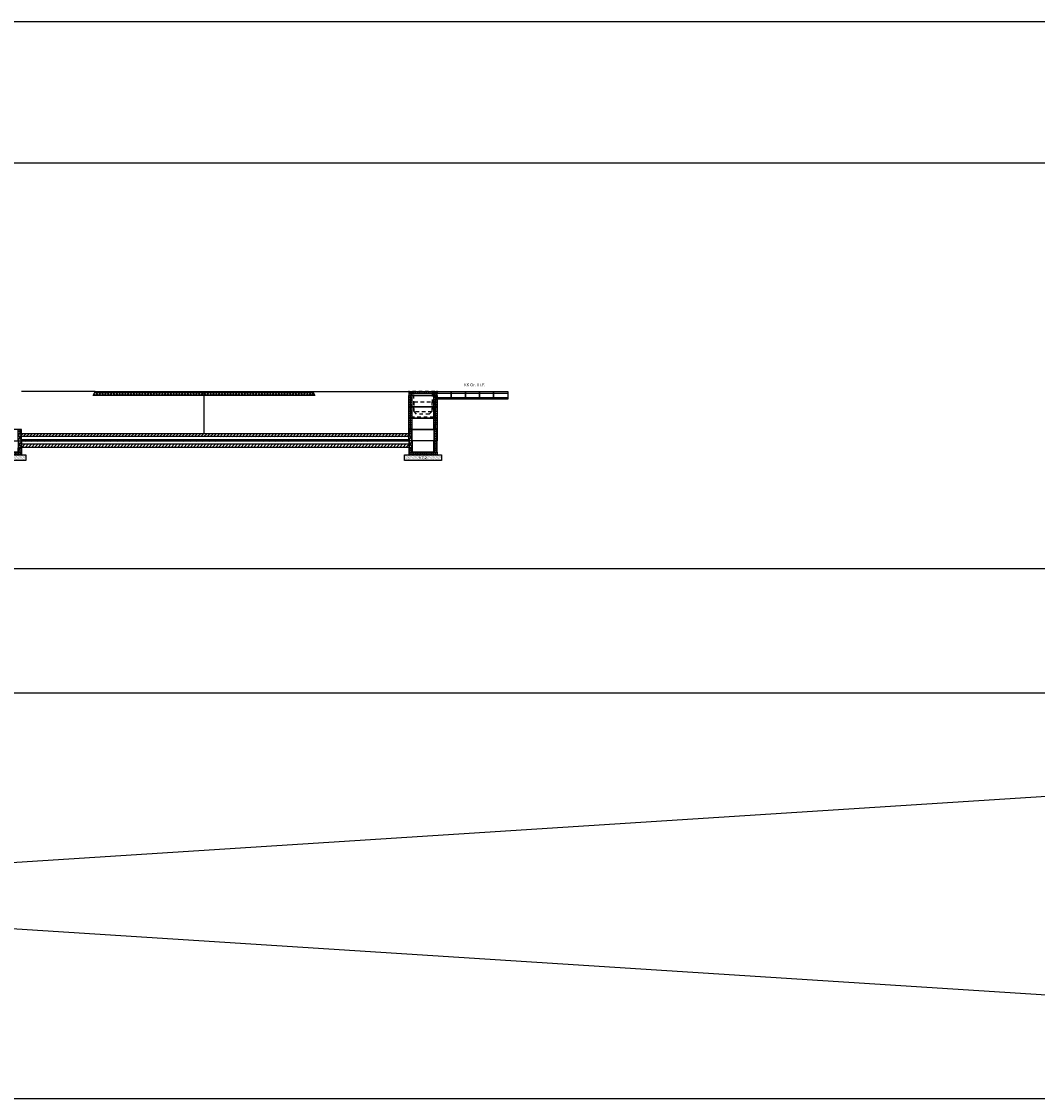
# Model space of a CAD drawing. Header units: metres. Extents: x -8 to 484, y -254 to 116.
# Tile 14 of 172: x 159 to 195, y -115 to -77. Entities that reach past the tile are written whole.
import ezdxf

# ---------------------------------------------------------------- set-up
doc = ezdxf.new("R2010")
doc.units = ezdxf.units.M
doc.linetypes.add('GESTRICHELT', pattern=[0.75, 0.5, -0.25])
doc.layers.add('GTU_A_Hilfslayer', color=3, linetype='Continuous', plot=False)
doc.layers.add('GTU_P', color=1, linetype='Continuous')
doc.layers.add('GTU_P_Beschriftung', color=1, linetype='Continuous')
doc.styles.add('PROVI', font='PROVI.SHX')

# ---------------------------------------------------------------- blocks, each defined once
blk = doc.blocks.new('GTU_QP_KTB_Kabelaufbauschacht Gr V Zwischenrahmen unten links')
at = {"layer": 'GTU_P'}
h = blk.add_hatch(dxfattribs=at)
h.set_pattern_fill('ANSI37', color=256, scale=0.02, angle=225)
h.set_pattern_definition([(270.0000007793, (2572768.18507, 5641191.84575), (0.0635, 8.637e-10), []), (7.793e-07, (2572768.18507, 5641191.84575), (-8.637e-10, 0.0635), [])])
edge = h.paths.add_edge_path()
edge.add_line((0.38, 0), (0.489, 0))
edge.add_line((0.489, 0), (0.5, 0))
edge.add_line((0.5, 0), (0.5, 0.4))
edge.add_line((0.5, 0.4), (0.38, 0.4))
edge.add_line((0.38, 0.4), (0.38, 0))
h = blk.add_hatch(dxfattribs=at)
h.set_pattern_fill('ANSI37', color=256, scale=0.02, angle=225)
h.set_pattern_definition([(270.0000007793, (2572768.175045, 5641191.84575), (0.0635, 8.637e-10), []), (7.793e-07, (2572768.175045, 5641191.84575), (-8.637e-10, 0.0635), [])])
h.paths.add_polyline_path([(-0.38, 0.15), (-0.5, 0.15), (-0.5, 0), (-0.38, 0)])
for p, q in [((-0.5, 0.4), (-0.5, 0)), ((0.5, 0.4), (-0.5, 0.4)), ((-0.5, 0.4), (-0.38, 0.15)), ((-0.5, 0.15), (-0.38, 0.4)), ((-0.38, 0.4), (-0.38, 0)), ((0.38, 0), (0.38, 0.4)), ((0.38, 0.4), (0.397, 0.4)), ((0.5, 0), (0.5, 0.4)), ((-0.5, 0.15), (-0.401, 0.15)), ((-0.38, 0.15), (-0.5, 0.15)), ((-0.5, 0), (0.5, 0))]:
    blk.add_line(p, q, dxfattribs=at)
blk = doc.blocks.new('TU_QP_Auflager aus Kiessand KS Gr V')
blk.add_lwpolyline([(2572782.22, 5641190.928), (2572782.22, 5641191.128), (2572783.52, 5641191.128), (2572783.52, 5641190.928)], close=True)
blk = doc.blocks.new('GTU_QP_KTB_Kabelaufbauschacht Gr V Bodenplatte')
at = {"layer": 'GTU_P'}
h = blk.add_hatch(dxfattribs=at)
h.set_pattern_fill('ANSI37', color=256, scale=0.02, angle=45)
h.set_pattern_definition([(90, (-2572767.78239, -5641189.54819), (-0.0635, 6.2e-12), []), (180, (-2572767.78239, -5641189.54819), (-6.2e-12, -0.0635), [])])
h.paths.add_polyline_path([(1, -0.1), (1, 0), (0.88, 0), (0.88, 0.01), (0.12, 0.01), (0.12, 0), (0, 0), (0, -0.1)])
h = blk.add_hatch(dxfattribs=at)
h.set_pattern_fill('DOTS2', color=256, scale=0.005, style=0)
h.set_pattern_definition([(0, (298.56619, -62.68919), (0, 0.127), [0, -0.127]), (0, (298.60683, -62.68665), (0, 0.127), [0, -0.127]), (0, (298.58397, -62.65871), (0, 0.127), [0, -0.127]), (0, (298.61191, -62.63839), (0, 0.127), [0, -0.127]), (0, (298.57889, -62.63077), (0, 0.127), [0, -0.127]), (0, (298.58905, -62.60029), (0, 0.127), [0, -0.127]), (0, (298.57127, -62.57743), (0, 0.127), [0, -0.127]), (0, (298.61191, -62.57997), (0, 0.127), [0, -0.127]), (0, (298.64239, -62.57489), (0, 0.127), [0, -0.127]), (0, (298.65763, -62.60537), (0, 0.127), [0, -0.127]), (0, (298.68303, -62.60791), (0, 0.127), [0, -0.127]), (0, (298.68303, -62.65363), (0, 0.127), [0, -0.127]), (0, (298.66017, -62.66887), (0, 0.127), [0, -0.127]), (0, (298.62461, -62.66125), (0, 0.127), [0, -0.127]), (0, (298.64747, -62.63839), (0, 0.127), [0, -0.127]), (0, (298.62461, -62.61553), (0, 0.127), [0, -0.127]), (0, (298.67795, -62.68665), (0, 0.127), [0, -0.127])])
h.paths.add_polyline_path([(-0.15, -0.1), (-0.15, -0.3), (1.15, -0.3), (1.15, -0.1)])
for p, q in [((0, 0), (0, -0.1)), ((0, 0), (0.12, 0)), ((0.12, 0.01), (0.88, 0.01)), ((0.88, 0), (1, 0)), ((1, 0), (1, -0.1)), ((0, -0.1), (1, -0.1))]:
    blk.add_line(p, q, dxfattribs=at)
at = {"layer": 'GTU_P', "linetype": 'GESTRICHELT'}
for p, q in [((0.411, 0.01), (0.411, -0.1)), ((0.549, 0.01), (0.549, -0.1))]:
    blk.add_line(p, q, dxfattribs=at)
at = {"layer": 'GTU_P', "rotation": 359.9999999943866}
blk.add_blockref('TU_QP_Auflager aus Kiessand KS Gr V', (-2572782.37, -5641191.228), dxfattribs=at)
at = {"layer": 'GTU_P', "insert": (0.5, -0.2), "char_height": 0.1, "width": 0.26169, "attachment_point": 5, "style": 'PROVI', "bg_fill": 3, "box_fill_scale": 1, "bg_fill_color": 256, "bg_fill_true_color": 13158600, "bg_fill_transparency": 0}
blk.add_mtext('KG2', dxfattribs=at)
blk = doc.blocks.new('GTU_QP_KTB_Kabelaufbauschacht Gr V Deckel')
h = blk.add_hatch()
h.set_pattern_fill('ANSI37', color=256, scale=0.02, angle=45)
h.set_pattern_definition([(90, (31.49834, 9e-10), (-0.0635, 7e-18), []), (180, (31.49834, 9e-10), (-7e-18, -0.0635), [])])
h.paths.add_polyline_path([(2572785.764, 5641192.828), (2572785.764, 5641192.898), (2572784.784, 5641192.898), (2572784.784, 5641192.828)])
for p, q in [((2572784.784, 5641192.898), (2572785.764, 5641192.898)), ((2572784.784, 5641192.828), (2572784.784, 5641192.898)), ((2572785.764, 5641192.828), (2572784.784, 5641192.828)), ((2572785.764, 5641192.898), (2572785.764, 5641192.828))]:
    blk.add_line(p, q)
blk = doc.blocks.new('GTU_QP_KTB_Kabelaufbauschacht Gr V Oberrahmen')
h = blk.add_hatch()
h.set_pattern_fill('ANSI37', color=256, scale=0.02, angle=45)
h.set_pattern_definition([(90, (31.51834, 9e-10), (-0.0635, 7e-18), []), (180, (31.51834, 9e-10), (-7e-18, -0.0635), [])])
h.paths.add_polyline_path([(2572784.894, 5641192.681), (2572784.784, 5641192.681), (2572784.784, 5641192.756), (2572784.774, 5641192.756), (2572784.774, 5641192.681), (2572784.774, 5641192.606), (2572784.894, 5641192.606)])
h = blk.add_hatch()
h.set_pattern_fill('ANSI37', color=256, scale=0.02, angle=45)
h.set_pattern_definition([(90, (31.66834, 9e-10), (-0.0635, 7e-18), []), (180, (31.66834, 9e-10), (-7e-18, -0.0635), [])])
h.paths.add_polyline_path([(2572785.654, 5641192.606), (2572785.774, 5641192.606), (2572785.774, 5641192.681), (2572785.774, 5641192.756), (2572785.764, 5641192.756), (2572785.764, 5641192.681), (2572785.654, 5641192.681)])
for p, q in [((2572784.784, 5641192.756), (2572784.774, 5641192.756)), ((2572784.774, 5641192.756), (2572784.774, 5641192.681)), ((2572784.784, 5641192.756), (2572784.784, 5641192.681)), ((2572785.774, 5641192.756), (2572785.764, 5641192.756)), ((2572785.764, 5641192.756), (2572785.764, 5641192.681)), ((2572785.774, 5641192.756), (2572785.774, 5641192.681)), ((2572784.774, 5641192.681), (2572784.774, 5641192.606)), ((2572784.774, 5641192.606), (2572785.774, 5641192.606)), ((2572785.764, 5641192.681), (2572784.784, 5641192.681)), ((2572784.894, 5641192.606), (2572784.894, 5641192.681)), ((2572785.654, 5641192.606), (2572785.654, 5641192.681)), ((2572785.774, 5641192.606), (2572785.774, 5641192.681))]:
    blk.add_line(p, q)
blk = doc.blocks.new('GTU_QP_KTB_Kabelaufbauschacht Gr V Zwischenrahmen ohne3')
h = blk.add_hatch()
h.set_pattern_fill('ANSI37', color=256, scale=0.02, angle=45)
h.set_pattern_definition([(90, (-3560839.204605, -5932501.92239), (-0.0635, 1e-17), []), (180, (-3560839.204605, -5932501.92239), (-1e-17, -0.0635), [])])
edge = h.paths.add_edge_path()
edge.add_line((-0.36, 0), (-0.469, 0))
edge.add_line((-0.469, 0), (-0.48, 0))
edge.add_line((-0.48, 0), (-0.48, 0.4))
edge.add_line((-0.48, 0.4), (-0.36, 0.4))
edge.add_line((-0.36, 0.4), (-0.36, 0))
h = blk.add_hatch()
h.set_pattern_fill('ANSI37', color=256, scale=0.02, angle=45)
h.set_pattern_definition([(90, (-3560839.204605, -5932501.92239), (-0.0635, 1e-17), []), (180, (-3560839.204605, -5932501.92239), (-1e-17, -0.0635), [])])
edge = h.paths.add_edge_path()
edge.add_line((0.4, 0.4), (0.52, 0.4))
edge.add_line((0.52, 0.4), (0.52, 0))
edge.add_line((0.52, 0), (0.4, 0))
edge.add_line((0.4, 0), (0.4, 0.4))
for p, q in [((-0.48, 0), (-0.48, 0.4)), ((-0.48, 0.4), (0.52, 0.4)), ((-0.36, 0), (-0.36, 0.4)), ((0.4, 0.4), (0.4, 0)), ((0.52, 0.4), (0.52, 0)), ((0.52, 0), (-0.48, 0))]:
    blk.add_line(p, q)

msp = doc.modelspace()

# ---------------------------------------------------------------- hatches: boundary and pattern name
at = {"layer": 'GTU_P', "linetype": 'Continuous'}
h = msp.add_hatch(dxfattribs=at)
h.set_pattern_fill('INSULATION', color=256, scale=0.02, style=0)
h.set_pattern_definition([(45, (105.89474, -165.04689), (-0.050289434, 0.050289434), []), (135, (105.89474, -165.04689), (-0.050289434, -0.050289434), [])])
h.paths.add_polyline_path([(161.48, -90.523), (161.43, -90.623), (169.27, -90.623), (169.22, -90.523)])
msp.add_hatch(color=256, dxfattribs=at).paths.add_polyline_path([(161.48, -90.523), (169.22, -90.523), (169.2, -90.483), (161.5, -90.483)])

# ---------------------------------------------------------------- linework, layer by layer
at = {"layer": 'GTU_A_Hilfslayer', "linetype": 'Continuous'}
for p, q in [((161.5, -90.483), (158.9, -90.483)), ((165.35, -90.483), (165.35, -91.983)), ((169.2, -90.483), (172.6, -90.483))]:
    msp.add_line(p, q, dxfattribs=at)
at = {"layer": 'GTU_A_Hilfslayer', "linetype": 'Continuous', "flags": 128}
for points in [[(28.5, -77.4), (252.349, -77.4)], [(29.27, -77.4), (253.118, -77.4)], [(28.5, -82.4), (252.349, -82.4)], [(28.5, -96.75), (252.349, -96.75)], [(28.5, -101.139), (252.349, -101.139)], [(28.5, -101.139), (252.349, -115.489)], [(252.349, -101.139), (28.5, -115.489)], [(28.5, -115.489), (252.349, -115.489)]]:
    msp.add_lwpolyline(points, dxfattribs=at)
at = {"layer": 'GTU_P'}
for p, q in [((161.48, -90.523), (169.2, -90.523)), ((173.6, -90.542), (174.1, -90.542)), ((174.1, -90.542), (174.6, -90.542)), ((174.6, -90.542), (175.1, -90.542)), ((175.1, -90.542), (175.6, -90.542)), ((175.6, -90.542), (176.1, -90.542)), ((173.6, -90.697), (174.1, -90.697)), ((173.6, -90.716), (174.1, -90.716)), ((174.1, -90.697), (174.6, -90.697)), ((174.1, -90.716), (174.6, -90.716)), ((174.6, -90.697), (175.1, -90.697)), ((174.6, -90.716), (175.1, -90.716)), ((175.1, -90.697), (175.6, -90.697)), ((175.1, -90.716), (175.6, -90.716)), ((175.6, -90.697), (176.1, -90.697)), ((175.6, -90.716), (176.1, -90.716)), ((172.6, -92.082), (158.9, -92.082)), ((172.6, -92.192), (158.9, -92.192)), ((172.6, -92.242), (158.9, -92.242)), ((172.6, -92.352), (158.9, -92.352))]:
    msp.add_line(p, q, dxfattribs=at)
for points in [[(169.27, -90.623), (161.43, -90.623), (161.43, -90.623), (161.5, -90.483), (169.2, -90.483)], [(173.6, -90.483), (174.1, -90.483), (174.1, -90.757), (173.6, -90.757)], [(174.1, -90.483), (174.6, -90.483), (174.6, -90.757), (174.1, -90.757)], [(174.6, -90.483), (175.1, -90.483), (175.1, -90.757), (174.6, -90.757)], [(175.1, -90.483), (175.6, -90.483), (175.6, -90.757), (175.1, -90.757)], [(175.6, -90.483), (176.1, -90.483), (176.1, -90.757), (175.6, -90.757)]]:
    msp.add_lwpolyline(points, close=True, dxfattribs=at)
at = {"layer": 'GTU_P', "linetype": 'GESTRICHELT', "ltscale": 0.25}
for points in [[(172.675, -90.483), (172.675, -91.382), (173.525, -91.382), (173.525, -90.483)], [(172.79, -90.848), (173.41, -90.848), (173.41, -91.207), (172.79, -91.207)]]:
    msp.add_lwpolyline(points, close=True, dxfattribs=at)
msp.add_lwpolyline([(173.48, -90.483), (173.48, -90.542), (173.425, -90.542), (173.425, -91.182), (173.325, -91.282), (172.875, -91.282), (172.775, -91.182), (172.775, -90.542), (172.72, -90.542), (172.72, -90.483)], dxfattribs=at)
at = {"layer": 'GTU_P'}
msp.add_lwpolyline([(172.6, -91.983), (158.9, -91.983)], dxfattribs=at)

# ---------------------------------------------------------------- block references
for name, p, rotation in [('GTU_QP_KTB_Kabelaufbauschacht Gr V Oberrahmen', (-2572612.174, -5641283.234), 359.9999999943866), ('GTU_QP_KTB_Kabelaufbauschacht Gr V Zwischenrahmen ohne3', (173.08, -91.028), 359.9999998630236), ('GTU_QP_KTB_Kabelaufbauschacht Gr V Deckel', (-2572612.174, -5641283.38), 359.9999999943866), ('GTU_QP_KTB_Kabelaufbauschacht Gr V Zwischenrahmen ohne3', (173.08, -91.428), 359.9999998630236), ('GTU_QP_KTB_Kabelaufbauschacht Gr V Zwischenrahmen ohne3', (173.08, -91.828), 359.9999998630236), ('GTU_QP_KTB_Kabelaufbauschacht Gr V Zwischenrahmen unten links', (158.4, -91.828), 180)]:
    msp.add_blockref(name, p, dxfattribs=dict(at, rotation=rotation))
at = {"layer": 'GTU_P', "xscale": -1}
for p, rotation in [((173.1, -91.828), 180.0000015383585), ((158.4, -92.628), 1.538357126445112e-06)]:
    msp.add_blockref('GTU_QP_KTB_Kabelaufbauschacht Gr V Zwischenrahmen unten links', p, dxfattribs=dict(at, rotation=rotation))
at = {"layer": 'GTU_P'}
msp.add_blockref('GTU_QP_KTB_Kabelaufbauschacht Gr V Bodenplatte', (172.6, -92.628), dxfattribs=at)

# ---------------------------------------------------------------- texts
at = {"layer": 'GTU_P_Beschriftung', "insert": (174.55, -90.3), "char_height": 0.1, "attachment_point": 7, "style": 'PROVI', "bg_fill": 3, "box_fill_scale": 1, "bg_fill_color": 256, "bg_fill_true_color": 13158600, "bg_fill_transparency": 0}
msp.add_mtext('KK Gr. II i.F.', dxfattribs=at)

# ---------------------------------------------------------------- next in the draw order: block references
at = {"layer": 'GTU_P'}
for name, p in [('GTU_QP_KTB_Kabelaufbauschacht Gr V Zwischenrahmen unten links', (173.1, -92.628)), ('GTU_QP_KTB_Kabelaufbauschacht Gr V Bodenplatte', (157.9, -92.628))]:
    msp.add_blockref(name, p, dxfattribs=at)

# ---------------------------------------------------------------- next in the draw order: hatches: boundary and pattern name
h = msp.add_hatch(dxfattribs=at)
h.set_pattern_fill('ANSI31', color=256, scale=0.025, style=0)
h.set_pattern_definition([(45, (17.840825, 39.12972), (-0.0561266, 0.0561266), [])])
h.paths.add_polyline_path([(158.9, -91.983), (158.9, -92.082), (172.6, -92.083), (172.6, -91.983)])
h.paths.add_polyline_path([(158.9, -92.192), (158.9, -92.242), (172.6, -92.242), (172.6, -92.192)])
h.paths.add_polyline_path([(158.9, -92.352), (158.9, -92.451), (172.6, -92.451), (172.6, -92.352)])

# ---------------------------------------------------------------- next in the draw order: linework, layer by layer
msp.add_lwpolyline([(158.9, -92.451), (172.6, -92.451)], dxfattribs=at)

doc.saveas('drawing.dxf')
